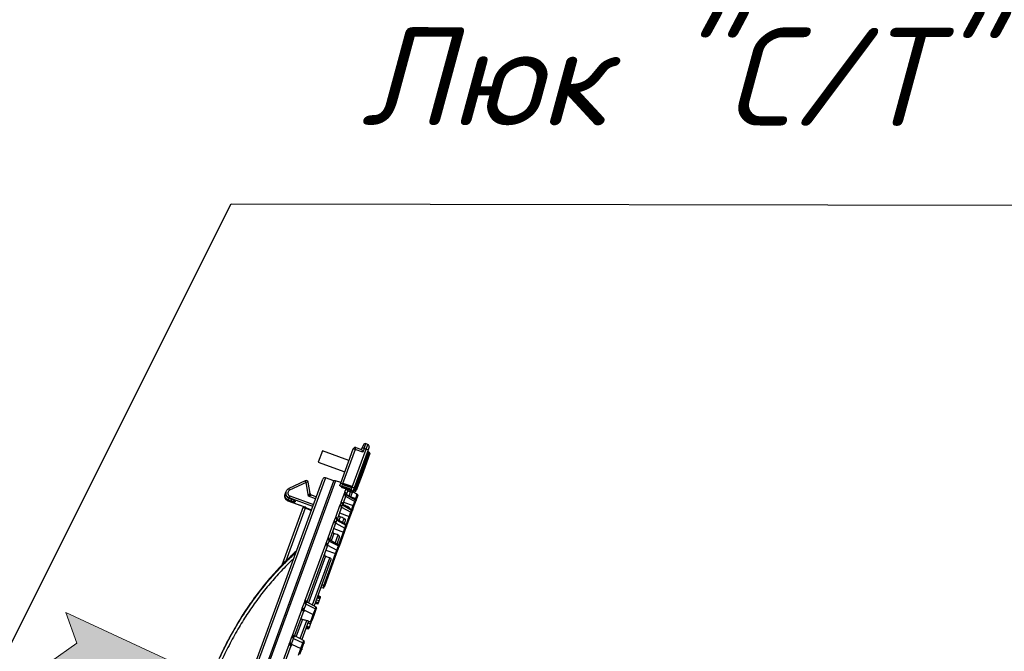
# Model space of a CAD drawing. Extents: x 0 to 361260, y 0 to 4201817.
# Tile 103 of 256: x 360677 to 360702, y 4199841 to 4199857. Entities that reach past the tile are written whole.
import ezdxf

# ---------------------------------------------------------------- set-up
doc = ezdxf.new("R2010")
doc.units = 0
doc.header["$LTSCALE"] = 0.5
doc.header["$MEASUREMENT"] = 0
doc.header["$PDMODE"] = 32
doc.header["$PDSIZE"] = 0.3
for name, pattern in [('K5LT32772', [0]), ('K5LT32773', [0]), ('K5LT_THIN', [0])]:
    doc.linetypes.add(name, pattern=pattern)
for name, color, linetype in [('FORMAT', 7, 'Continuous'), ("navro'z", 7, 'Continuous'), ('Д25', 4, 'Continuous')]:
    doc.layers.add(name, color=color, linetype=linetype)
doc.layers.add('СТРЕЧКА', color=5, linetype='Continuous', true_color=0x0000ff)
doc.styles.add('KDIMTEXTSTYLE', font='GOST_AU.SHX', dxfattribs={"width": 0.96, "oblique": 15, "height": 5})
doc.styles.add('Nurbek', font='isocpeui.ttf')
doc.dimstyles.new('KDIMSTYLE (1.00)', dxfattribs={"dimtxt": 5, "dimasz": 1, "dimexe": 2, "dimexo": 0, "dimgap": 1, "dimtad": 1, "dimtxsty": 'KDIMTEXTSTYLE', "dimsah": 1, "dimcen": 0, "dimdle": 1, "dimadec": 0, "dimazin": 0, "dimtfac": 0.667, "dimtmove": 0, "dimatfit": 3, "dimfxl": 1, "dimtvp": 1, "dimtolj": 1, "dimtzin": 0, "dimarcsym": 0})

# ---------------------------------------------------------------- blocks, each defined once
blk = doc.blocks.new('KDIMARROW_01')
blk.add_hatch(color=0).paths.add_polyline_path([(-5, -0.658), (0, 0), (-5, 0.658), (-4.5, 0)])
at = {"color": 0, "linetype": 'K5LT_THIN', "lineweight": 18}
for p, q in [((-4.5, 0), (-5, 0.658)), ((-5, 0.658), (0, 0)), ((0, 0), (-5, -0.658)), ((-5, -0.658), (-4.5, 0))]:
    blk.add_line(p, q, dxfattribs=at)
at = {"layer": 'СТРЕЧКА', "color": 0, "linetype": 'K5LT_THIN', "lineweight": 18}
blk.add_line((0, 0), (-1, 0), dxfattribs=at)
blk = doc.blocks.new('*D381')
at = {"layer": 'Defpoints', "color": 0, "lineweight": 106, "transparency": 16777216}
for p in [(360684.794, 4199845.193), (360676.207, 4199839.842), (360662.731, 4199829.882), (360679.178, 4199829.851), (360679.178, 4199829.851)]:
    blk.add_point(p, dxfattribs=at)
at = {"layer": 'FORMAT', "color": 0, "lineweight": -2, "transparency": 16777216}
blk.add_arc((360679.178, 4199829.851), 10.423, 75.3923, 174.3938, dxfattribs=at)
for p, rotation in [((360682.761, 4199839.639), 342.6426751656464), ((360668.755, 4199829.871), 267.1434456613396)]:
    blk.add_blockref('KDIMARROW_01', p, dxfattribs=dict(at, rotation=rotation))
at = {"layer": 'FORMAT', "color": 7, "transparency": 16777216, "insert": (360671.643, 4199840.656), "char_height": 5, "attachment_point": 5, "rotation": 34.8931, "style": 'KDIMTEXTSTYLE'}
blk.add_mtext('\\A1;\\H3.5;\\W0.665;\\Q0;110°', dxfattribs=at)

msp = doc.modelspace()

# ---------------------------------------------------------------- linework, layer by layer
at = {"color": 7, "linetype": 'K5LT32772', "lineweight": 25, "transparency": 33554687}
for p, q in [((360685.184, 4199845.057), (360685.506, 4199845.937)), ((360685.555, 4199845.919), (360685.506, 4199845.937)), ((360685.555, 4199845.919), (360685.572, 4199845.967)), ((360685.572, 4199845.967), (360685.718, 4199845.914)), ((360685.718, 4199845.914), (360685.735, 4199845.963)), ((360685.762, 4199846.035), (360685.735, 4199845.963)), ((360685.784, 4199845.945), (360685.735, 4199845.963)), ((360685.784, 4199845.945), (360685.748, 4199845.848)), ((360685.784, 4199845.945), (360685.828, 4199846.066)), ((360685.832, 4199845.927), (360685.784, 4199845.945)), ((360685.828, 4199846.066), (360685.876, 4199846.048)), ((360685.832, 4199845.927), (360685.876, 4199846.048)), ((360685.907, 4199845.982), (360685.881, 4199845.909)), ((360684.719, 4199845.885), (360684.612, 4199845.594)), ((360685.396, 4199845.637), (360684.719, 4199845.885)), ((360685.555, 4199845.919), (360685.232, 4199845.039)), ((360685.478, 4199844.959), (360685.832, 4199845.927)), ((360685.881, 4199845.909), (360685.526, 4199844.941)), ((360685.748, 4199845.848), (360685.555, 4199845.919)), ((360685.718, 4199845.914), (360685.748, 4199845.848)), ((360685.927, 4199845.811), (360685.755, 4199845.341)), ((360685.881, 4199845.909), (360685.832, 4199845.927)), ((360685.912, 4199845.843), (360685.887, 4199845.854)), ((360684.612, 4199845.594), (360685.29, 4199845.346)), ((360685.013, 4199845.115), (360684.794, 4199845.193)), ((360685.755, 4199845.341), (360685.583, 4199844.871)), ((360679.263, 4199830.233), (360684.729, 4199845.162)), ((360679.546, 4199830.181), (360685.013, 4199845.115)), ((360684.283, 4199845.122), (360683.862, 4199844.924)), ((360684.304, 4199845.075), (360683.884, 4199844.877)), ((360684.364, 4199844.726), (360684.304, 4199845.075)), ((360684.405, 4199844.793), (360684.355, 4199845.084)), ((360685.191, 4199845.075), (360685.055, 4199845.12)), ((360685.162, 4199844.997), (360685.184, 4199845.057)), ((360685.232, 4199845.039), (360685.184, 4199845.057)), ((360685.232, 4199845.039), (360685.204, 4199844.968)), ((360685.45, 4199844.888), (360685.478, 4199844.959)), ((360685.526, 4199844.941), (360685.478, 4199844.959)), ((360685.526, 4199844.941), (360685.485, 4199844.83)), ((360683.778, 4199844.803), (360683.77, 4199844.791)), ((360683.89, 4199844.734), (360683.872, 4199844.686)), ((360684.364, 4199844.726), (360684.405, 4199844.793)), ((360684.438, 4199844.754), (360684.364, 4199844.726)), ((360684.562, 4199844.708), (360684.438, 4199844.754)), ((360685.198, 4199844.575), (360685.271, 4199844.775)), ((360685.304, 4199844.71), (360685.231, 4199844.511)), ((360685.276, 4199844.786), (360685.289, 4199844.822)), ((360685.289, 4199844.822), (360685.292, 4199844.832)), ((360685.292, 4199844.832), (360685.325, 4199844.923)), ((360685.304, 4199844.71), (360685.31, 4199844.727)), ((360685.31, 4199844.727), (360685.324, 4199844.763)), ((360685.31, 4199844.727), (360685.541, 4199844.595)), ((360685.324, 4199844.763), (360685.325, 4199844.767)), ((360685.324, 4199844.763), (360685.554, 4199844.631)), ((360685.355, 4199844.85), (360685.325, 4199844.767)), ((360685.555, 4199844.634), (360685.325, 4199844.767)), ((360685.358, 4199844.86), (360685.355, 4199844.85)), ((360685.437, 4199844.835), (360685.481, 4199844.819)), ((360685.481, 4199844.819), (360685.438, 4199844.702)), ((360685.442, 4199844.712), (360685.567, 4199844.666)), ((360685.449, 4199844.885), (360685.45, 4199844.888)), ((360685.482, 4199844.821), (360685.481, 4199844.819)), ((360685.491, 4199844.845), (360685.608, 4199844.777)), ((360685.524, 4199844.864), (360685.55, 4199844.855)), ((360685.567, 4199844.666), (360685.608, 4199844.777)), ((360685.619, 4199844.746), (360685.587, 4199844.658)), ((360683.696, 4199842.979), (360684.239, 4199844.463)), ((360683.838, 4199844.61), (360684.27, 4199844.452)), ((360683.839, 4199844.611), (360684.288, 4199844.446)), ((360683.85, 4199844.629), (360683.868, 4199844.677)), ((360683.92, 4199844.603), (360683.85, 4199844.629)), ((360683.869, 4199844.672), (360683.936, 4199844.647)), ((360683.869, 4199844.672), (360683.869, 4199844.671)), ((360683.869, 4199844.671), (360683.936, 4199844.647)), ((360684.028, 4199844.599), (360684.023, 4199844.584)), ((360684.279, 4199844.42), (360684.285, 4199844.439)), ((360684.288, 4199844.446), (360684.285, 4199844.439)), ((360685.058, 4199844.192), (360685.166, 4199844.487)), ((360685.172, 4199844.503), (360685.193, 4199844.56)), ((360685.193, 4199844.56), (360685.198, 4199844.575)), ((360685.199, 4199844.423), (360685.207, 4199844.446)), ((360685.207, 4199844.446), (360685.228, 4199844.502)), ((360685.207, 4199844.446), (360685.439, 4199844.315)), ((360685.228, 4199844.502), (360685.231, 4199844.511)), ((360685.228, 4199844.502), (360685.459, 4199844.371)), ((360685.462, 4199844.378), (360685.231, 4199844.511)), ((360685.255, 4199844.577), (360685.502, 4199844.486)), ((360685.522, 4199844.479), (360685.473, 4199844.347)), ((360685.502, 4199844.486), (360685.541, 4199844.595)), ((360685.522, 4199844.479), (360685.502, 4199844.486)), ((360685.553, 4199844.564), (360685.522, 4199844.479)), ((360685.541, 4199844.595), (360685.554, 4199844.631)), ((360685.566, 4199844.6), (360685.553, 4199844.564)), ((360685.567, 4199844.603), (360685.566, 4199844.6)), ((360685.567, 4199844.666), (360685.587, 4199844.658)), ((360685.587, 4199844.658), (360685.567, 4199844.603)), ((360685.051, 4199844.172), (360685.058, 4199844.192)), ((360685.199, 4199844.423), (360685.092, 4199844.131)), ((360685.154, 4199844.301), (360685.401, 4199844.211)), ((360685.421, 4199844.204), (360685.335, 4199843.969)), ((360685.401, 4199844.211), (360685.439, 4199844.315)), ((360685.421, 4199844.204), (360685.401, 4199844.211)), ((360685.451, 4199844.285), (360685.421, 4199844.204)), ((360685.439, 4199844.315), (360685.459, 4199844.371)), ((360685.471, 4199844.341), (360685.451, 4199844.285)), ((360685.473, 4199844.347), (360685.471, 4199844.341)), ((360684.864, 4199843.662), (360685.013, 4199844.071)), ((360685.048, 4199844.01), (360684.899, 4199843.604)), ((360685.022, 4199844.092), (360685.051, 4199844.172)), ((360685.048, 4199844.01), (360685.058, 4199844.037)), ((360685.058, 4199844.037), (360685.087, 4199844.116)), ((360685.058, 4199844.037), (360685.29, 4199843.909)), ((360685.087, 4199844.116), (360685.092, 4199844.131)), ((360685.087, 4199844.116), (360685.319, 4199843.988)), ((360685.324, 4199844), (360685.093, 4199844.134)), ((360685.298, 4199844.094), (360685.274, 4199844.029)), ((360685.29, 4199843.909), (360685.319, 4199843.988)), ((360685.331, 4199843.959), (360685.302, 4199843.881)), ((360685.335, 4199843.969), (360685.331, 4199843.959)), ((360685.008, 4199843.901), (360685.254, 4199843.811)), ((360685.274, 4199843.803), (360685.144, 4199843.447)), ((360685.254, 4199843.811), (360685.29, 4199843.909)), ((360685.274, 4199843.803), (360685.254, 4199843.811)), ((360685.302, 4199843.881), (360685.274, 4199843.803)), ((360684.275, 4199842.053), (360684.805, 4199843.501)), ((360684.841, 4199843.444), (360684.314, 4199842.005)), ((360684.815, 4199843.527), (360684.855, 4199843.636)), ((360684.841, 4199843.444), (360684.852, 4199843.475)), ((360684.852, 4199843.475), (360684.892, 4199843.583)), ((360684.852, 4199843.475), (360685.086, 4199843.35)), ((360684.855, 4199843.636), (360684.864, 4199843.662)), ((360684.892, 4199843.583), (360684.899, 4199843.604)), ((360684.892, 4199843.583), (360685.125, 4199843.458)), ((360685.132, 4199843.478), (360684.902, 4199843.612)), ((360685.143, 4199843.669), (360685.083, 4199843.507)), ((360685.086, 4199843.35), (360685.125, 4199843.458)), ((360685.138, 4199843.431), (360685.099, 4199843.324)), ((360685.144, 4199843.447), (360685.138, 4199843.431)), ((360684.799, 4199843.193), (360684.366, 4199842.011)), ((360684.757, 4199842.453), (360685.053, 4199843.261)), ((360685.073, 4199843.253), (360684.777, 4199842.446)), ((360684.807, 4199843.351), (360685.053, 4199843.261)), ((360685.053, 4199843.261), (360685.086, 4199843.35)), ((360685.073, 4199843.253), (360685.053, 4199843.261)), ((360685.099, 4199843.324), (360685.073, 4199843.253)), ((360684.465, 4199841.954), (360684.905, 4199843.157)), ((360684.929, 4199843.085), (360684.506, 4199841.93)), ((360684.705, 4199842.473), (360684.757, 4199842.453)), ((360684.734, 4199842.39), (360684.757, 4199842.453)), ((360684.777, 4199842.446), (360684.757, 4199842.453)), ((360684.777, 4199842.446), (360684.763, 4199842.407)), ((360684.671, 4199842.156), (360684.601, 4199842.189)), ((360684.678, 4199842.4), (360684.734, 4199842.39)), ((360684.207, 4199841.868), (360684.262, 4199842.017)), ((360684.248, 4199841.825), (360684.302, 4199841.974)), ((360684.262, 4199842.017), (360684.275, 4199842.053)), ((360684.302, 4199841.974), (360684.314, 4199842.005)), ((360684.302, 4199841.974), (360684.539, 4199841.857)), ((360684.325, 4199842.035), (360684.555, 4199841.902)), ((360684.606, 4199841.977), (360684.531, 4199841.998)), ((360684.615, 4199842.003), (360684.545, 4199842.036)), ((360684.634, 4199842.056), (360684.56, 4199842.078)), ((360684.606, 4199841.977), (360684.611, 4199841.992)), ((360684.611, 4199841.992), (360684.615, 4199842.003)), ((360684.615, 4199842.003), (360684.634, 4199842.056)), ((360684.634, 4199842.056), (360684.662, 4199842.13)), ((360684.662, 4199842.13), (360684.668, 4199842.148)), ((360684.668, 4199842.148), (360684.671, 4199842.156)), ((360683.954, 4199841.176), (360684.194, 4199841.831)), ((360684.233, 4199841.785), (360683.995, 4199841.134)), ((360684.248, 4199841.825), (360684.233, 4199841.785)), ((360684.248, 4199841.825), (360684.485, 4199841.71)), ((360684.42, 4199841.533), (360684.485, 4199841.71)), ((360684.5, 4199841.688), (360684.449, 4199841.549)), ((360684.485, 4199841.71), (360684.539, 4199841.857)), ((360684.554, 4199841.836), (360684.5, 4199841.688)), ((360684.539, 4199841.857), (360684.555, 4199841.902)), ((360684.567, 4199841.871), (360684.554, 4199841.836)), ((360684.567, 4199841.872), (360684.568, 4199841.875)), ((360684.211, 4199841.586), (360684.053, 4199841.154)), ((360684.151, 4199841.097), (360684.32, 4199841.559)), ((360684.364, 4199841.543), (360684.192, 4199841.073)), ((360684.418, 4199841.465), (360684.346, 4199841.493)), ((360684.434, 4199841.507), (360684.359, 4199841.528)), ((360684.363, 4199841.543), (360684.42, 4199841.533)), ((360684.387, 4199841.379), (360684.418, 4199841.465)), ((360684.418, 4199841.465), (360684.434, 4199841.507)), ((360684.434, 4199841.507), (360684.439, 4199841.522)), ((360684.443, 4199841.533), (360684.437, 4199841.536)), ((360684.439, 4199841.522), (360684.443, 4199841.533)), ((360683.94, 4199841.137), (360683.954, 4199841.176)), ((360684.011, 4199841.178), (360684.242, 4199841.045)), ((360684.387, 4199841.379), (360684.316, 4199841.411)), ((360684.377, 4199841.353), (360684.383, 4199841.368)), ((360684.383, 4199841.368), (360684.387, 4199841.379)), ((360683.632, 4199840.298), (360683.87, 4199840.948)), ((360683.885, 4199840.987), (360683.94, 4199841.137)), ((360683.928, 4199840.95), (360683.912, 4199840.907)), ((360683.928, 4199840.95), (360683.982, 4199841.098)), ((360683.928, 4199840.95), (360684.166, 4199840.839)), ((360683.982, 4199841.098), (360683.995, 4199841.134)), ((360683.982, 4199841.098), (360684.221, 4199840.987)), ((360684.166, 4199840.839), (360684.221, 4199840.987)), ((360684.236, 4199840.968), (360684.182, 4199840.821)), ((360684.221, 4199840.987), (360684.242, 4199841.045)), ((360684.253, 4199841.013), (360684.236, 4199840.968)), ((360683.912, 4199840.907), (360683.676, 4199840.262)), ((360684.106, 4199840.675), (360684.166, 4199840.839)), ((360684.182, 4199840.821), (360684.135, 4199840.692))]:
    msp.add_line(p, q, dxfattribs=at)
at = {"color": 8, "linetype": 'K5LT32773', "lineweight": 25, "true_color": 0x808080, "transparency": 33554687}
for p, q in [((360685.55, 4199844.855), (360685.912, 4199845.843)), ((360685.887, 4199845.854), (360685.705, 4199845.359)), ((360684.794, 4199845.193), (360679.293, 4199830.167)), ((360685.705, 4199845.359), (360685.524, 4199844.864)), ((360685.055, 4199845.12), (360679.575, 4199830.151)), ((360684.304, 4199845.075), (360684.283, 4199845.122)), ((360684.355, 4199845.084), (360684.304, 4199845.075)), ((360683.884, 4199844.877), (360683.862, 4199844.924)), ((360684.474, 4199844.465), (360683.872, 4199844.686)), ((360683.89, 4199844.734), (360684.491, 4199844.513)), ((360684.545, 4199844.66), (360684.364, 4199844.726)), ((360685.397, 4199844.726), (360685.437, 4199844.835)), ((360683.839, 4199844.611), (360683.838, 4199844.61)), ((360683.92, 4199844.603), (360683.936, 4199844.647)), ((360683.936, 4199844.647), (360683.936, 4199844.647)), ((360684.24, 4199844.457), (360684.242, 4199844.462)), ((360684.285, 4199844.439), (360684.443, 4199844.381)), ((360685.276, 4199844.497), (360685.273, 4199844.487)), ((360685.371, 4199844.43), (360685.38, 4199844.454)), ((360685.462, 4199844.378), (360685.502, 4199844.486)), ((360685.554, 4199844.631), (360685.555, 4199844.634)), ((360685.555, 4199844.634), (360685.567, 4199844.666)), ((360684.279, 4199844.42), (360683.784, 4199843.07)), ((360684.436, 4199844.363), (360684.279, 4199844.42)), ((360685.168, 4199844.2), (360685.135, 4199844.11)), ((360685.324, 4199844), (360685.401, 4199844.211)), ((360685.459, 4199844.371), (360685.462, 4199844.378)), ((360685.233, 4199844.053), (360685.272, 4199844.16)), ((360685.319, 4199843.988), (360685.324, 4199844)), ((360685.012, 4199843.775), (360684.943, 4199843.588)), ((360685.042, 4199843.531), (360685.117, 4199843.737)), ((360685.132, 4199843.478), (360685.254, 4199843.811)), ((360685.125, 4199843.458), (360685.132, 4199843.478))]:
    msp.add_line(p, q, dxfattribs=at)
at = {"color": 7, "linetype": 'K5LT32772', "transparency": 33554687, "const_width": 0.0644}
for points in [[(360685.45, 4199844.888), (360685.353, 4199844.919), (360685.204, 4199844.968)], [(360685.232, 4199845.039), (360685.353, 4199845), (360685.478, 4199844.959)], [(360685.325, 4199844.923), (360685.424, 4199844.893), (360685.449, 4199844.885)], [(360684.662, 4199842.13), (360684.653, 4199842.132), (360684.635, 4199842.137), (360684.611, 4199842.144), (360684.587, 4199842.15)], [(360684.668, 4199842.148), (360684.66, 4199842.151), (360684.626, 4199842.164), (360684.596, 4199842.176)], [(360684.314, 4199842.005), (360684.315, 4199842.011), (360684.314, 4199842.018), (360684.312, 4199842.025), (360684.307, 4199842.032), (360684.301, 4199842.038), (360684.293, 4199842.044), (360684.284, 4199842.049), (360684.275, 4199842.053)], [(360684.611, 4199841.992), (360684.598, 4199841.997), (360684.568, 4199842.008), (360684.539, 4199842.019)], [(360684.233, 4199841.785), (360684.235, 4199841.791), (360684.234, 4199841.798), (360684.231, 4199841.804), (360684.226, 4199841.811), (360684.22, 4199841.817), (360684.212, 4199841.823), (360684.203, 4199841.828), (360684.194, 4199841.831)], [(360684.5, 4199841.688), (360684.5, 4199841.691), (360684.5, 4199841.694), (360684.499, 4199841.697), (360684.498, 4199841.699), (360684.495, 4199841.702), (360684.492, 4199841.705), (360684.489, 4199841.707), (360684.485, 4199841.71)], [(360684.383, 4199841.368), (360684.37, 4199841.373), (360684.346, 4199841.382), (360684.31, 4199841.395)], [(360684.439, 4199841.522), (360684.426, 4199841.527), (360684.401, 4199841.536)], [(360683.995, 4199841.134), (360683.996, 4199841.139), (360683.995, 4199841.145), (360683.991, 4199841.15), (360683.986, 4199841.156), (360683.98, 4199841.162), (360683.972, 4199841.167), (360683.963, 4199841.172), (360683.954, 4199841.176)], [(360684.377, 4199841.353), (360684.364, 4199841.357), (360684.339, 4199841.364), (360684.302, 4199841.373)], [(360683.912, 4199840.907), (360683.913, 4199840.912), (360683.911, 4199840.917), (360683.908, 4199840.923), (360683.903, 4199840.929), (360683.897, 4199840.934), (360683.889, 4199840.94), (360683.88, 4199840.944), (360683.87, 4199840.948)], [(360684.221, 4199840.987), (360684.224, 4199840.985), (360684.228, 4199840.983), (360684.231, 4199840.98), (360684.233, 4199840.978), (360684.235, 4199840.975), (360684.236, 4199840.973), (360684.237, 4199840.97), (360684.236, 4199840.968)], [(360684.182, 4199840.821), (360684.183, 4199840.823), (360684.182, 4199840.825), (360684.181, 4199840.828), (360684.179, 4199840.83), (360684.177, 4199840.833), (360684.174, 4199840.835), (360684.17, 4199840.837), (360684.166, 4199840.839)]]:
    msp.add_lwpolyline(points, dxfattribs=at)
at = {"color": 8, "linetype": 'K5LT32773', "true_color": 0x808080, "transparency": 33554687, "const_width": 0.0644}
msp.add_lwpolyline([(360684.267, 4199844.45), (360684.265, 4199844.453), (360684.263, 4199844.455)], dxfattribs=at)
at = {"color": 7, "linetype": 'K5LT32772', "lineweight": 25, "transparency": 33554687}
for centre, radius, start, end in [((360685.555, 4199845.919), 0.0515, 69.8931, 159.8931), ((360685.81, 4199846.017), 0.0515, 69.8931, 159.8931), ((360685.859, 4199846), 0.0515, 339.8931, 69.8931), ((360685.896, 4199845.878), 0.0258, 159.8931, 247.8931), ((360685.902, 4199845.819), 0.0258, 339.8931, 67.8931), ((360684.777, 4199845.145), 0.0515, 70.3931, 159.8931), ((360684.304, 4199845.075), 0.0515, 9.6484, 115.1763), ((360685.039, 4199845.071), 0.0515, 71.8931, 119.8848), ((360684.455, 4199844.802), 0.0515, 189.7247, 249.1624), ((360685.256, 4199844.726), 0.0508, 340.8974, 72.7765), ((360685.26, 4199844.737), 0.0511, 348.4665, 72.5757), ((360685.274, 4199844.774), 0.0512, 348.2923, 72.4697), ((360685.277, 4199844.784), 0.051, 340.6553, 72.5688), ((360685.24, 4199844.907), 0.21, 339.9272, 353.9599), ((360685.433, 4199844.836), 0.0513, 340.2733, 72.2344), ((360685.434, 4199844.839), 0.0513, 340.2629, 72.2252), ((360685.516, 4199844.839), 0.0258, 71.8931, 159.8931), ((360685.558, 4199844.88), 0.0258, 251.8931, 339.8931), ((360685.595, 4199844.755), 0.0258, 339.8931, 59.8931), ((360684.303, 4199844.49), 0.0737, 223.1417, 250.7855), ((360684.303, 4199844.488), 0.0524, 225.8158, 249.9088), ((360685.152, 4199844.439), 0.05, 342.1622, 73.8098), ((360685.158, 4199844.454), 0.0506, 349.8641, 73.3867), ((360685.178, 4199844.511), 0.0507, 349.5775, 73.226), ((360685.184, 4199844.527), 0.0502, 341.7654, 73.4946), ((360685.529, 4199844.573), 0.0252, 340.6033, 60.9631), ((360685.542, 4199844.609), 0.0253, 340.4888, 60.7951), ((360685.543, 4199844.611), 0.0258, 339.8931, 59.8931), ((360685.045, 4199844.145), 0.0492, 343.5544, 74.8546), ((360685.427, 4199844.293), 0.0246, 341.5375, 62.2726), ((360685.448, 4199844.349), 0.0247, 341.3437, 62.0094), ((360685.449, 4199844.355), 0.0258, 339.8931, 59.8931), ((360685.001, 4199844.023), 0.0489, 344.1613, 75.2822), ((360685.008, 4199844.044), 0.05, 352.0554, 74.5273), ((360685.037, 4199844.124), 0.0501, 351.6143, 74.3098), ((360685.308, 4199843.966), 0.0239, 342.7444, 63.8218), ((360685.311, 4199843.978), 0.0258, 339.8931, 59.8931), ((360685.28, 4199843.887), 0.0237, 343.0549, 64.1972), ((360684.794, 4199843.454), 0.0477, 347.2705, 77.2348), ((360684.803, 4199843.479), 0.0495, 355.4112, 75.9985), ((360684.842, 4199843.588), 0.0495, 354.7335, 75.7262), ((360684.853, 4199843.615), 0.048, 346.3464, 76.6937), ((360685.116, 4199843.437), 0.0228, 344.9923, 66.3536), ((360685.12, 4199843.456), 0.0258, 339.8931, 59.8931), ((360685.077, 4199843.33), 0.0226, 345.4965, 66.8674), ((360684.739, 4199842.415), 0.0258, 259.8931, 339.8931), ((360684.252, 4199841.968), 0.0503, 6.7419, 79.0221), ((360684.198, 4199841.818), 0.0507, 8.0844, 79.2178), ((360684.533, 4199841.838), 0.0206, 354.6942, 73.78), ((360684.542, 4199841.88), 0.0258, 339.8931, 59.8931), ((360684.425, 4199841.558), 0.0258, 259.8931, 339.8931), ((360683.875, 4199840.934), 0.0545, 16.9362, 79.8268), ((360683.93, 4199841.084), 0.0536, 15.3106, 79.7961), ((360684.229, 4199841.022), 0.0258, 339.8931, 59.8931)]:
    msp.add_arc(centre, radius, start, end, dxfattribs=at)
at = {"color": 8, "linetype": 'K5LT32773', "lineweight": 25, "true_color": 0x808080, "transparency": 33554687}
for centre, radius, start, end in [((360684.041, 4199844.632), 0.0516, 189.9107, 250.0519), ((360684.046, 4199844.647), 0.0519, 219.8873, 249.9115), ((360684.261, 4199844.461), 0.0215, 173.2939, 189.6526), ((360684.214, 4199844.449), 0.036, 345.0776, 17.8289)]:
    msp.add_arc(centre, radius, start, end, dxfattribs=at)
at = {"color": 7, "linetype": 'K5LT32772', "lineweight": 25, "transparency": 33554687}
for centre, major_axis, ratio, start_param, end_param in [((360674.465, 4199840.455), (9.403, 4.262), 0.070296, -0.057706, -0.041711), ((360684.476, 4199844.685), (-0.0381, 0.0687), 0.069579, 6.27292, 6.313693), ((360739.508, 4199816.643), (108.376, -39.675), 0.080217, -4.160925, -4.160082), ((360674.465, 4199840.455), (9.403, 4.262), 0.070296, -0.116672, -0.100533), ((360670.117, 4199842.046), (47.768, -17.487), 0.153091, 1.30209, 1.304375), ((360676.567, 4199839.685), (44.568, -16.316), 0.153091, 1.430507, 1.432892), ((360683.017, 4199837.324), (41.368, -15.144), 0.153091, -4.707123, -4.704579), ((360689.466, 4199834.963), (38.168, -13.973), 0.153091, -4.536795, -4.533994)]:
    msp.add_ellipse(centre, major_axis=major_axis, ratio=ratio, start_param=start_param, end_param=end_param, dxfattribs=at)
for points, knots in [([(360685.204, 4199844.968), (360685.204, 4199844.968), (360685.196, 4199844.972), (360685.18, 4199844.981), (360685.164, 4199844.992), (360685.163, 4199844.996), (360685.162, 4199844.997)], [0, 0, 0, 0, 0.002446, 0.380193, 0.773244, 1, 1, 1, 1]), ([(360683.769, 4199844.791), (360683.765, 4199844.782), (360683.756, 4199844.762), (360683.753, 4199844.729), (360683.758, 4199844.696), (360683.77, 4199844.666), (360683.79, 4199844.64), (360683.813, 4199844.621), (360683.831, 4199844.614), (360683.839, 4199844.611)], [0, 0, 0, 0, 0.144754, 0.294713, 0.444274, 0.592898, 0.742026, 0.889676, 1, 1, 1, 1]), ([(360683.85, 4199844.629), (360683.837, 4199844.635), (360683.812, 4199844.648), (360683.783, 4199844.681), (360683.767, 4199844.721), (360683.765, 4199844.765), (360683.772, 4199844.797), (360683.783, 4199844.812), (360683.785, 4199844.814)], [0, 0, 0, 0, 0.190534, 0.380863, 0.57133, 0.763546, 0.958197, 1, 1, 1, 1]), ([(360683.784, 4199844.815), (360683.783, 4199844.814), (360683.781, 4199844.811), (360683.779, 4199844.807), (360683.777, 4199844.804)], [0, 0, 0, 0, 0.229257, 1, 1, 1, 1]), ([(360683.79, 4199844.824), (360683.789, 4199844.819), (360683.782, 4199844.8), (360683.786, 4199844.764), (360683.802, 4199844.723), (360683.831, 4199844.69), (360683.857, 4199844.678), (360683.869, 4199844.672)], [0, 0, 0, 0, 0.088527, 0.320122, 0.551615, 0.78199, 1, 1, 1, 1]), ([(360683.872, 4199844.686), (360683.859, 4199844.692), (360683.833, 4199844.704), (360683.804, 4199844.738), (360683.788, 4199844.779), (360683.786, 4199844.823), (360683.799, 4199844.866), (360683.825, 4199844.902), (360683.849, 4199844.917), (360683.862, 4199844.924)], [0, 0, 0, 0, 0.142622, 0.28503, 0.42788, 0.57154, 0.715791, 0.860144, 1, 1, 1, 1]), ([(360683.884, 4199844.877), (360683.876, 4199844.873), (360683.861, 4199844.864), (360683.846, 4199844.842), (360683.838, 4199844.817), (360683.839, 4199844.79), (360683.849, 4199844.766), (360683.866, 4199844.745), (360683.882, 4199844.737), (360683.89, 4199844.734)], [0, 0, 0, 0, 0.139712, 0.284118, 0.428566, 0.572437, 0.715376, 0.857676, 1, 1, 1, 1]), ([(360685.271, 4199844.775), (360685.272, 4199844.777), (360685.274, 4199844.781), (360685.275, 4199844.784), (360685.276, 4199844.786)], [0, 0, 0, 0, 0.603131, 1, 1, 1, 1]), ([(360685.358, 4199844.86), (360685.358, 4199844.865), (360685.359, 4199844.875), (360685.355, 4199844.892), (360685.345, 4199844.909), (360685.334, 4199844.919), (360685.326, 4199844.923), (360685.326, 4199844.923), (360685.325, 4199844.923)], [0, 0, 0, 0, 0.177696, 0.354248, 0.616296, 0.952163, 0.997344, 1, 1, 1, 1]), ([(360683.92, 4199844.603), (360683.927, 4199844.601), (360683.945, 4199844.595), (360683.972, 4199844.587), (360683.999, 4199844.581), (360684.018, 4199844.58), (360684.021, 4199844.583), (360684.023, 4199844.584)], [0, 0, 0, 0, 0.132203, 0.347203, 0.564534, 0.782444, 1, 1, 1, 1]), ([(360683.936, 4199844.647), (360683.944, 4199844.644), (360683.96, 4199844.638), (360683.982, 4199844.628), (360683.998, 4199844.62), (360684.007, 4199844.615), (360684.008, 4199844.614), (360684.008, 4199844.614)], [0, 0, 0, 0, 0.224383, 0.466723, 0.702804, 0.880812, 1, 1, 1, 1]), ([(360684.028, 4199844.599), (360684.028, 4199844.6), (360684.028, 4199844.603), (360684.017, 4199844.611), (360683.997, 4199844.622), (360683.969, 4199844.635), (360683.947, 4199844.643), (360683.936, 4199844.647)], [0, 0, 0, 0, 0.147158, 0.36136, 0.574299, 0.786982, 1, 1, 1, 1]), ([(360684.249, 4199844.44), (360684.247, 4199844.441), (360684.244, 4199844.443), (360684.241, 4199844.448), (360684.24, 4199844.452), (360684.24, 4199844.456), (360684.24, 4199844.457)], [0, 0, 0, 0, 0.401322, 0.543894, 0.884952, 1, 1, 1, 1]), ([(360684.267, 4199844.45), (360684.265, 4199844.448), (360684.263, 4199844.446), (360684.255, 4199844.44), (360684.251, 4199844.44), (360684.249, 4199844.44)], [0, 0, 0, 0, 0.567087, 0.833248, 1, 1, 1, 1]), ([(360684.288, 4199844.446), (360684.288, 4199844.446), (360684.28, 4199844.446), (360684.274, 4199844.448), (360684.267, 4199844.45)], [0, 0, 0, 0, 0.006867, 1, 1, 1, 1]), ([(360685.166, 4199844.487), (360685.167, 4199844.49), (360685.169, 4199844.495), (360685.171, 4199844.501), (360685.172, 4199844.503)], [0, 0, 0, 0, 0.603131, 1, 1, 1, 1]), ([(360685.25, 4199844.561), (360685.248, 4199844.555), (360685.245, 4199844.544), (360685.248, 4199844.526), (360685.256, 4199844.511), (360685.267, 4199844.502), (360685.274, 4199844.498), (360685.276, 4199844.497)], [0, 0, 0, 0, 0.229495, 0.459343, 0.680827, 0.895251, 1, 1, 1, 1]), ([(360685.38, 4199844.454), (360685.385, 4199844.451), (360685.395, 4199844.446), (360685.405, 4199844.433), (360685.41, 4199844.42), (360685.409, 4199844.411), (360685.409, 4199844.408)], [0, 0, 0, 0, 0.284653, 0.569498, 0.851013, 1, 1, 1, 1]), ([(360685.141, 4199844.266), (360685.14, 4199844.259), (360685.137, 4199844.247), (360685.14, 4199844.228), (360685.148, 4199844.213), (360685.159, 4199844.204), (360685.166, 4199844.201), (360685.168, 4199844.2)], [0, 0, 0, 0, 0.240757, 0.482207, 0.70607, 0.912676, 1, 1, 1, 1]), ([(360685.013, 4199844.071), (360685.015, 4199844.075), (360685.018, 4199844.082), (360685.021, 4199844.089), (360685.022, 4199844.092)], [0, 0, 0, 0, 0.603131, 1, 1, 1, 1]), ([(360685.272, 4199844.16), (360685.277, 4199844.157), (360685.286, 4199844.152), (360685.296, 4199844.14), (360685.302, 4199844.125), (360685.303, 4199844.109), (360685.3, 4199844.099), (360685.298, 4199844.094)], [0, 0, 0, 0, 0.203138, 0.406373, 0.608826, 0.820715, 1, 1, 1, 1]), ([(360684.987, 4199843.842), (360684.985, 4199843.836), (360684.981, 4199843.822), (360684.984, 4199843.801), (360684.994, 4199843.786), (360685.005, 4199843.778), (360685.011, 4199843.776), (360685.012, 4199843.775)], [0, 0, 0, 0, 0.260975, 0.523266, 0.750842, 0.945646, 1, 1, 1, 1]), ([(360685.117, 4199843.737), (360685.122, 4199843.734), (360685.131, 4199843.73), (360685.14, 4199843.718), (360685.146, 4199843.704), (360685.148, 4199843.687), (360685.144, 4199843.675), (360685.143, 4199843.669)], [0, 0, 0, 0, 0.185832, 0.371681, 0.558839, 0.763384, 1, 1, 1, 1]), ([(360684.805, 4199843.501), (360684.807, 4199843.506), (360684.81, 4199843.515), (360684.814, 4199843.524), (360684.815, 4199843.527)], [0, 0, 0, 0, 0.603131, 1, 1, 1, 1]), ([(360684.058, 4199843.331), (360684.033, 4199843.308), (360683.945, 4199843.229), (360683.8, 4199843.088), (360683.624, 4199842.908), (360683.454, 4199842.721), (360683.29, 4199842.529), (360683.133, 4199842.333), (360682.981, 4199842.13), (360682.834, 4199841.921), (360682.691, 4199841.703), (360682.586, 4199841.535), (360682.531, 4199841.439), (360682.519, 4199841.418)], [0, 0, 0, 0, 0.042085, 0.143763, 0.246009, 0.34853, 0.450974, 0.552967, 0.655034, 0.759125, 0.86455, 0.971541, 1, 1, 1, 1]), ([(360684.775, 4199843.264), (360684.773, 4199843.255), (360684.769, 4199843.241), (360684.772, 4199843.22), (360684.779, 4199843.206), (360684.789, 4199843.197), (360684.796, 4199843.194), (360684.799, 4199843.193)], [0, 0, 0, 0, 0.310627, 0.53304, 0.715729, 0.899332, 1, 1, 1, 1]), ([(360684.905, 4199843.157), (360684.909, 4199843.155), (360684.918, 4199843.151), (360684.927, 4199843.141), (360684.933, 4199843.126), (360684.935, 4199843.107), (360684.931, 4199843.093), (360684.929, 4199843.085)], [0, 0, 0, 0, 0.163424, 0.326768, 0.492885, 0.728122, 1, 1, 1, 1]), ([(360684.194, 4199841.831), (360684.196, 4199841.839), (360684.201, 4199841.851), (360684.205, 4199841.863), (360684.207, 4199841.868)], [0, 0, 0, 0, 0.603131, 1, 1, 1, 1]), ([(360682.521, 4199841.418), (360682.495, 4199841.374), (360682.401, 4199841.218), (360682.255, 4199840.941), (360682.142, 4199840.705), (360682.086, 4199840.587)], [0, 0, 0, 0, 0.162911, 0.581528, 1, 1, 1, 1]), ([(360684.174, 4199841.624), (360684.173, 4199841.62), (360684.172, 4199841.613), (360684.176, 4199841.604), (360684.185, 4199841.596), (360684.197, 4199841.59), (360684.207, 4199841.587), (360684.211, 4199841.586)], [0, 0, 0, 0, 0.204472, 0.408893, 0.616251, 0.838363, 1, 1, 1, 1]), ([(360684.211, 4199841.586), (360684.216, 4199841.585), (360684.253, 4199841.575), (360684.289, 4199841.567), (360684.32, 4199841.559)], [0, 0, 0, 0, 0.154874, 1, 1, 1, 1]), ([(360684.32, 4199841.559), (360684.326, 4199841.558), (360684.337, 4199841.555), (360684.35, 4199841.549), (360684.359, 4199841.544), (360684.362, 4199841.543), (360684.363, 4199841.543)], [0, 0, 0, 0, 0.254767, 0.509293, 0.770085, 1, 1, 1, 1]), ([(360683.87, 4199840.948), (360683.873, 4199840.956), (360683.878, 4199840.969), (360683.883, 4199840.982), (360683.885, 4199840.987)], [0, 0, 0, 0, 0.603131, 1, 1, 1, 1])]:
    msp.add_open_spline(points, degree=3, knots=knots, dxfattribs=at)
at = {"color": 8, "linetype": 'K5LT32773', "lineweight": 25, "true_color": 0x808080, "transparency": 33554687}
for points, knots in [([(360683.77, 4199844.791), (360683.769, 4199844.79), (360683.76, 4199844.778), (360683.754, 4199844.746), (360683.755, 4199844.702), (360683.773, 4199844.661), (360683.802, 4199844.628), (360683.827, 4199844.617), (360683.839, 4199844.611)], [0, 0, 0, 0, 0.013497, 0.217373, 0.421036, 0.622483, 0.820744, 1, 1, 1, 1]), ([(360684.24, 4199844.457), (360684.24, 4199844.458), (360684.24, 4199844.46), (360684.241, 4199844.462), (360684.241, 4199844.463)], [0, 0, 0, 0, 0.751601, 1, 1, 1, 1]), ([(360684.27, 4199844.453), (360684.276, 4199844.451), (360684.282, 4199844.448), (360684.288, 4199844.446), (360684.288, 4199844.446)], [0, 0, 0, 0, 0.984566, 1, 1, 1, 1]), ([(360682.091, 4199840.586), (360682.159, 4199840.728), (360682.296, 4199841.011), (360682.537, 4199841.44), (360682.808, 4199841.869), (360683.114, 4199842.292), (360683.409, 4199842.649), (360683.686, 4199842.946), (360683.884, 4199843.145), (360684.006, 4199843.254), (360684.041, 4199843.285)], [0, 0, 0, 0, 0.14073, 0.281779, 0.440063, 0.594399, 0.748727, 0.853436, 0.958198, 1, 1, 1, 1]), ([(360684.055, 4199843.323), (360683.981, 4199843.256), (360683.813, 4199843.105), (360683.569, 4199842.848), (360683.316, 4199842.561), (360683.077, 4199842.261), (360682.852, 4199841.948), (360682.666, 4199841.667), (360682.561, 4199841.487), (360682.521, 4199841.418)], [0, 0, 0, 0, 0.121953, 0.276714, 0.431843, 0.588687, 0.745621, 0.902477, 1, 1, 1, 1]), ([(360683.986, 4199843.133), (360683.967, 4199843.116), (360683.843, 4199843.004), (360683.63, 4199842.78), (360683.344, 4199842.458), (360683.076, 4199842.116), (360682.824, 4199841.757), (360682.587, 4199841.377), (360682.362, 4199840.976), (360682.227, 4199840.695), (360682.158, 4199840.554)], [0, 0, 0, 0, 0.023472, 0.157616, 0.291659, 0.429472, 0.567393, 0.705225, 0.852434, 1, 1, 1, 1])]:
    msp.add_open_spline(points, degree=3, knots=knots, dxfattribs=at)
at = {"layer": "navro'z", "color": 0, "transparency": 33554687}
for p, q in [((360674.057, 4199835.518), (360682.394, 4199852.185)), ((360682.394, 4199852.185), (360705.179, 4199852.143)), ((360682.394, 4199852.185), (360717.223, 4199852.12))]:
    msp.add_line(p, q, dxfattribs=at)

# ---------------------------------------------------------------- texts
at = {"layer": 'Д25', "color": 7, "lineweight": 25, "transparency": 33554687, "style": 'Nurbek'}
msp.add_text('Люк "С/Т" h=100мм', height=2.5, rotation=359.8931, dxfattribs=at).set_placement((360685.697, 4199854.193))

# ---------------------------------------------------------------- dimensions: what is measured, and where the dimension line sits
at = {"layer": 'FORMAT', "color": 7, "transparency": 33554687}
dim = msp.add_angular_dim_2l(base=(360676.207, 4199839.842), line1=((360679.178, 4199829.851), (360684.794, 4199845.193)), line2=((360679.178, 4199829.851), (360662.731, 4199829.882)), dimstyle='KDIMSTYLE (1.00)', override={"dimpost": '\\H3.5;\\W0.665;\\Q0;<>', "dimblk1": 'KDIMARROW_01', "dimblk2": 'KDIMARROW_01', "dimclrt": 7, "dimtolj": 1}, dxfattribs=at)
dim.commit()
dim.dimension.update_dxf_attribs({"geometry": '*D381', "text_midpoint": (360673.216, 4199838.401), "dimtype": 162})

doc.saveas('drawing.dxf')
